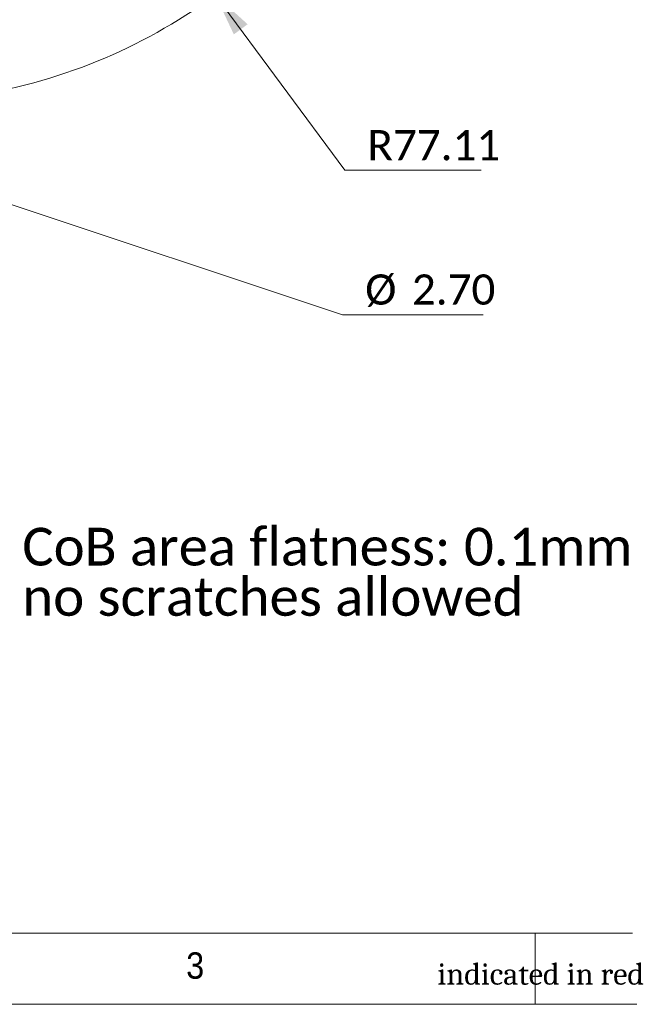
# Model space of a CAD drawing. Header units: millimetres. Extents: x 5 to 292, y 5 to 205.
# Tile 5 of 16: x 112 to 155, y 5 to 74. Entities that reach past the tile are written whole.
import ezdxf

# ---------------------------------------------------------------- set-up
doc = ezdxf.new("R2010")
doc.units = ezdxf.units.MM
doc.linetypes.add('SLD-實線', pattern=[0])
doc.styles.add('SLDTEXTSTYLE0', font='GOTHIC.TTF', dxfattribs={"width": 0.913})
doc.styles.add('SLDTEXTSTYLE1', font='CAMBRIA.TTC')
doc.styles.add('SLDTEXTSTYLE3', font='CALIBRI.TTF')
doc.dimstyles.new('SLDDIMSTYLE1', dxfattribs={"dimtxt": 2.116667, "dimasz": 3, "dimexe": 0, "dimexo": 0.0625, "dimgap": 0.529167, "dimtad": 0, "dimtih": 1, "dimtoh": 1, "dimlfac": 2, "dimrnd": 1e-09, "dimzin": 12, "dimdsep": 46, "dimtxsty": 'SLDTEXTSTYLE3', "dimsah": 1, "dimcen": 0, "dimadec": 0, "dimazin": 3, "dimtfac": 1, "dimtofl": 0, "dimtmove": 0, "dimatfit": 3, "dimfxl": 0, "dimfrac": 2, "dimtolj": 1, "dimtzin": 12, "dimarcsym": 0})
doc.dimstyles.new('SLDDIMSTYLE2', dxfattribs={"dimtxt": 2.116667, "dimasz": 3, "dimexe": 0, "dimexo": 0.0625, "dimgap": 0.529167, "dimtad": 0, "dimtih": 1, "dimtoh": 1, "dimlfac": 2, "dimrnd": 1e-09, "dimzin": 4, "dimdsep": 46, "dimtxsty": 'SLDTEXTSTYLE3', "dimblk1": 'NONE', "dimsah": 1, "dimcen": 0, "dimadec": 0, "dimazin": 1, "dimtfac": 1, "dimtmove": 0, "dimatfit": 3, "dimldrblk": 'NONE', "dimfxl": 0, "dimfrac": 2, "dimtolj": 1, "dimtzin": 12, "dimarcsym": 0})
doc.dimstyles.new('SLDDIMSTYLE3', dxfattribs={"dimtxt": 2.116667, "dimasz": 3, "dimexe": 0, "dimexo": 0.0625, "dimgap": 0.529167, "dimtad": 0, "dimtih": 1, "dimtoh": 1, "dimlfac": 2, "dimrnd": 1e-09, "dimzin": 4, "dimdsep": 46, "dimtxsty": 'SLDTEXTSTYLE3', "dimblk1": 'NONE', "dimsah": 1, "dimcen": 0, "dimadec": 0, "dimazin": 1, "dimtfac": 1, "dimtmove": 0, "dimatfit": 3, "dimldrblk": 'NONE', "dimfxl": 0, "dimfrac": 2, "dimtolj": 1, "dimtzin": 12, "dimarcsym": 0})

# ---------------------------------------------------------------- blocks, each defined once
blk = doc.blocks.new('_D_4')
at = {"color": 5, "linetype": 'SLD-實線', "lineweight": 0}
for p, q in [((102.992, 73.497), (119.702, 99.058)), ((119.702, 99.058), (160.182, 99.058)), ((100.639, 69.898), (102.992, 73.497))]:
    blk.add_line(p, q, dxfattribs=at)
blk.add_solid([(102.992, 73.497), (105.136, 75.68), (104.131, 76.336)], dxfattribs=at)
at = {"color": 5, "linetype": 'SLD-實線', "lineweight": 0, "attachment_point": 1, "style": 'SLDTEXTSTYLE3'}
for s, insert, char_height in [('%%c', (133.831, 105.326), 2.1167), ('8.60', (137.104, 105.326), 2.1167), (' thru', (142.11, 105.326), 2.1167), ('foreseen for 1/8" NPT or 1/8" BSP', (121.29, 101.881), 2.11667)]:
    blk.add_mtext(s, dxfattribs=dict(at, insert=insert, char_height=char_height))
blk = doc.blocks.new('_NONE')
blk = doc.blocks.new('_D_5')
at = {"color": 5, "linetype": 'SLD-實線', "lineweight": 0}
for p, q in [((99.051, 65.342), (100.332, 64.916)), ((100.332, 64.916), (135.009, 53.376)), ((135.009, 53.376), (144.875, 53.376))]:
    blk.add_line(p, q, dxfattribs=at)
blk.add_solid([(100.332, 64.916), (102.989, 63.399), (103.368, 64.538)], dxfattribs=at)
at = {"color": 5, "linetype": 'SLD-實線', "lineweight": 0, "char_height": 2.1167, "attachment_point": 1, "style": 'SLDTEXTSTYLE3'}
for s, insert in [('%%c', (136.596, 56.198)), ('2.70', (139.87, 56.198))]:
    blk.add_mtext(s, dxfattribs=dict(at, insert=insert))
blk = doc.blocks.new('_D_6')
at = {"color": 5, "linetype": 'SLD-實線', "lineweight": 0}
for p, q in [((103.201, 106.834), (126.088, 75.807)), ((126.088, 75.807), (135.164, 63.504)), ((135.164, 63.504), (144.72, 63.504))]:
    blk.add_line(p, q, dxfattribs=at)
blk.add_arc((103.201, 106.834), 38.555, 280.0591, 307.90078, dxfattribs=at)
blk.add_solid([(126.088, 75.807), (127.386, 73.037), (128.352, 73.749)], dxfattribs=at)
at = {"color": 5, "linetype": 'SLD-實線', "lineweight": 0, "insert": (136.751, 66.326), "char_height": 2.1167, "attachment_point": 1, "style": 'SLDTEXTSTYLE3'}
blk.add_mtext('R77.11', dxfattribs=at)
blk = doc.blocks.new('SW_NOTE_3')
at = {"color": 0, "linetype": 'Continuous', "lineweight": 0, "char_height": 2.64583, "attachment_point": 1, "style": 'SLDTEXTSTYLE3'}
for s, insert in [('CoB area flatness: 0.1mm', (0.572, 1.204)), ('no scratches allowed', (0.572, -2.324))]:
    blk.add_mtext(s, dxfattribs=dict(at, insert=insert))

msp = doc.modelspace()

# ---------------------------------------------------------------- linework, layer by layer
at = {"color": 9, "linetype": 'SLD-實線', "lineweight": 0}
for p, q in [((104.8, 10), (155.344, 10)), ((148.5, 5), (148.5, 10))]:
    msp.add_line(p, q, dxfattribs=at)
at = {"color": 7, "linetype": 'SLD-實線', "lineweight": 0}
msp.add_line((5, 5), (292, 5), dxfattribs=at)

# ---------------------------------------------------------------- block references
at = {"color": 5, "linetype": 'Continuous', "lineweight": 0}
msp.add_blockref('SW_NOTE_3', (111.9861, 37.2217), dxfattribs=at)

# ---------------------------------------------------------------- texts
at = {"color": 7, "linetype": 'Continuous', "lineweight": 0, "attachment_point": 1}
for s, insert, char_height, style in [('3', (124.0499, 8.6463), 1.8521, 'SLDTEXTSTYLE0'), ('indicated in red', (141.6589, 7.8786), 1.5, 'SLDTEXTSTYLE1')]:
    msp.add_mtext(s, dxfattribs=dict(at, insert=insert, char_height=char_height, style=style))

# ---------------------------------------------------------------- dimensions: what is measured, and where the dimension line sits
at = {"color": 5, "linetype": 'SLD-實線', "lineweight": 0}
dim = msp.add_radius_dim(center=(103.2006, 106.834), mpoint=(126.088, 75.8073), dimstyle='SLDDIMSTYLE1', dxfattribs=at)
dim.commit()
dim.dimension.update_dxf_attribs({"geometry": '_D_6', "text_midpoint": (140.7358, 65.2266), "dimtype": 164})
dim = msp.add_diameter_dim_2p(p1=(100.6389, 69.8978), p2=(102.9919, 73.497), text='<> thru\\Pforeseen for 1/8" NPT or 1/8" BSP', dimstyle='SLDDIMSTYLE2', dxfattribs=at)
dim.commit()
dim.dimension.update_dxf_attribs({"geometry": '_D_4', "text_midpoint": (140.7358, 102.5704), "dimtype": 163})
dim = msp.add_diameter_dim_2p(p1=(99.0511, 65.3419), p2=(100.332, 64.9156), dimstyle='SLDDIMSTYLE3', dxfattribs=at)
dim.commit()
dim.dimension.update_dxf_attribs({"geometry": '_D_5', "text_midpoint": (140.7358, 55.165), "dimtype": 163})

doc.saveas('drawing.dxf')
